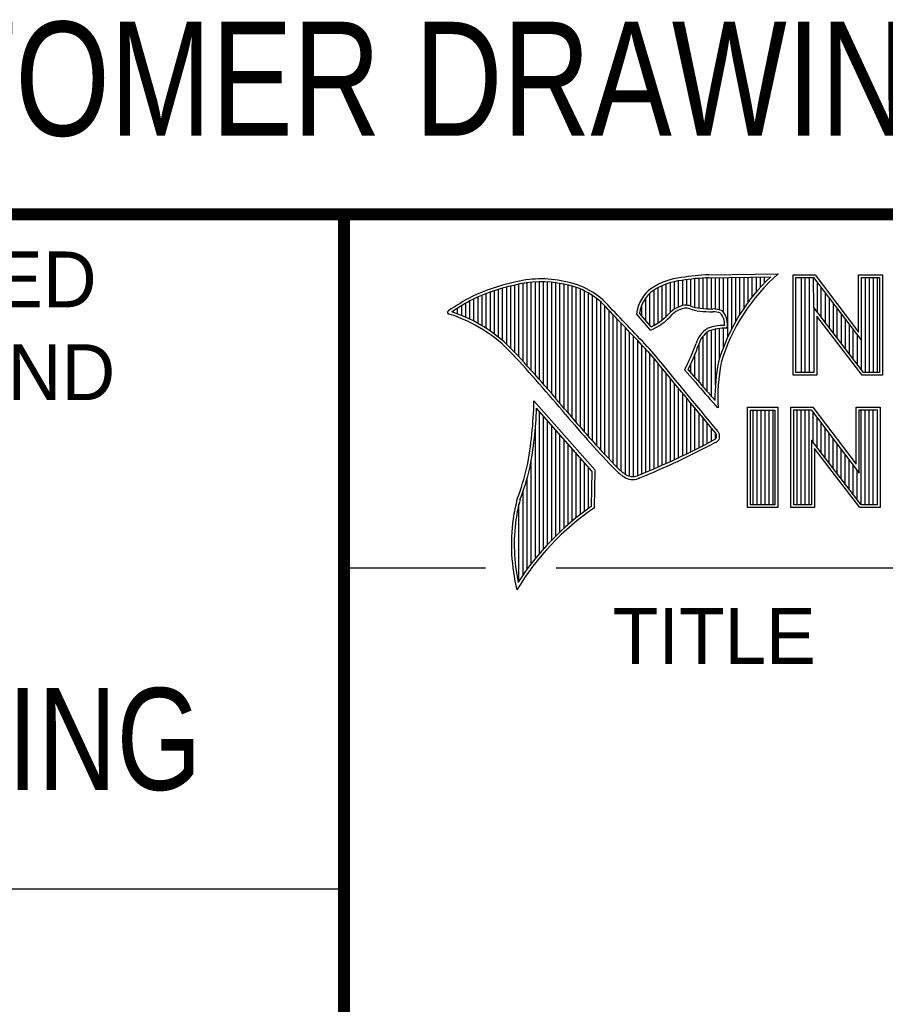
# Model space of a CAD drawing. Header units: inches. Extents: x 0 to 22, y 0 to 17.
# Tile 5 of 25: x 15.8 to 17.3, y 1.6 to 3.3. Entities that reach past the tile are written whole.
import ezdxf

# ---------------------------------------------------------------- set-up
doc = ezdxf.new("R2010")
doc.units = ezdxf.units.IN
doc.header["$LTSCALE"] = 1.21
doc.header["$MEASUREMENT"] = 0
doc.layers.get('0').update_dxf_attribs({"linetype": 'CONTINUOUS'})
doc.styles.get("Standard").update_dxf_attribs({"font": 'txt', "width": 0.8})
doc.styles.add('TEXTSTYLE_2', font='txt')

msp = doc.modelspace()

# ---------------------------------------------------------------- linework, layer by layer
at = {"color": 2, "linetype": 'CONTINUOUS'}
for p, q in [((16.3737, 2.9596), (21.5037, 2.9596)), ((16.3737, 2.9596), (16.3737, 1.2496)), ((16.375, 2.96), (21.5, 2.96)), ((16.9838, 2.8589), (17.0997, 2.8607)), ((17.1243, 2.8592), (17.1609, 2.8592)), ((17.1243, 2.6915), (17.1243, 2.8592)), ((17.1609, 2.8592), (17.2334, 2.7636)), ((17.2334, 2.8592), (17.2732, 2.8592)), ((17.2334, 2.7636), (17.2334, 2.8592)), ((17.2732, 2.8592), (17.2732, 2.6915)), ((16.6602, 2.7295), (16.6602, 2.8419)), ((16.667, 2.7221), (16.667, 2.8435)), ((16.6738, 2.7146), (16.6738, 2.8449)), ((16.6806, 2.707), (16.6806, 2.8459)), ((16.6875, 2.6995), (16.6875, 2.8467)), ((16.6943, 2.6918), (16.6943, 2.8472)), ((16.7011, 2.6841), (16.7011, 2.8474)), ((16.708, 2.6764), (16.708, 2.8474)), ((16.7148, 2.6685), (16.7148, 2.847)), ((16.7216, 2.6607), (16.7216, 2.8465)), ((16.7284, 2.6527), (16.7284, 2.8456)), ((16.7353, 2.6447), (16.7353, 2.8445)), ((16.7421, 2.6366), (16.7421, 2.8431)), ((16.7489, 2.6285), (16.7489, 2.8417)), ((16.9128, 2.7896), (16.9128, 2.8436)), ((16.9196, 2.7966), (16.9196, 2.8459)), ((16.9264, 2.8018), (16.9264, 2.8477)), ((16.9332, 2.8053), (16.9332, 2.849)), ((16.9401, 2.8077), (16.9401, 2.8499)), ((16.9469, 2.8082), (16.9469, 2.8509)), ((16.9537, 2.8069), (16.9537, 2.8518)), ((16.9606, 2.8048), (16.9606, 2.8525)), ((16.9674, 2.8034), (16.9674, 2.8531)), ((16.9742, 2.8027), (16.9742, 2.8536)), ((16.981, 2.8023), (16.981, 2.854)), ((16.9839, 2.8541), (17.087, 2.8557)), ((16.9879, 2.802), (16.9879, 2.8542)), ((16.9947, 2.8019), (16.9947, 2.8543)), ((17.0015, 2.8005), (17.0015, 2.8544)), ((17.0083, 2.7963), (17.0083, 2.8545)), ((17.0152, 2.755), (17.0152, 2.8546)), ((17.022, 2.7691), (17.022, 2.8547)), ((17.0288, 2.7817), (17.0288, 2.8548)), ((17.0357, 2.7931), (17.0357, 2.8549)), ((17.0425, 2.8035), (17.0425, 2.855)), ((17.0493, 2.8131), (17.0493, 2.8551)), ((17.0561, 2.822), (17.0561, 2.8552)), ((17.063, 2.8303), (17.063, 2.8553)), ((17.0698, 2.8381), (17.0698, 2.8554)), ((17.0766, 2.8454), (17.0766, 2.8555)), ((17.1291, 2.8543), (17.1585, 2.8543)), ((17.1291, 2.6963), (17.1291, 2.8543)), ((17.1381, 2.6963), (17.1381, 2.8543)), ((17.1447, 2.6963), (17.1447, 2.8543)), ((17.1514, 2.6963), (17.1514, 2.8543)), ((17.1589, 2.8042), (17.1581, 2.8543)), ((17.1585, 2.8543), (17.2383, 2.7492)), ((17.1648, 2.7965), (17.1648, 2.8461)), ((17.2383, 2.8543), (17.2684, 2.8543)), ((17.2383, 2.7492), (17.2383, 2.8543)), ((17.2449, 2.6963), (17.2449, 2.8543)), ((17.2515, 2.6963), (17.2515, 2.8543)), ((17.2582, 2.6963), (17.2582, 2.8543)), ((17.2649, 2.6963), (17.2649, 2.8543)), ((17.2684, 2.8543), (17.2684, 2.6963)), ((16.6055, 2.7738), (16.6055, 2.8249)), ((16.6124, 2.7696), (16.6124, 2.8276)), ((16.6192, 2.765), (16.6192, 2.8301)), ((16.626, 2.7601), (16.626, 2.8325)), ((16.6329, 2.7549), (16.6329, 2.8347)), ((16.6397, 2.7492), (16.6397, 2.8367)), ((16.6465, 2.7431), (16.6465, 2.8386)), ((16.6533, 2.7366), (16.6533, 2.8403)), ((16.7557, 2.6204), (16.7557, 2.84)), ((16.7626, 2.6125), (16.7626, 2.8378)), ((16.7694, 2.6046), (16.7694, 2.8352)), ((16.7762, 2.5968), (16.7762, 2.8321)), ((16.7831, 2.5891), (16.7831, 2.8284)), ((16.8855, 2.7749), (16.8855, 2.8281)), ((16.8923, 2.7747), (16.8923, 2.8335)), ((16.8991, 2.7788), (16.8991, 2.8375)), ((16.9059, 2.7837), (16.9059, 2.8408)), ((17.1714, 2.7879), (17.1714, 2.8373)), ((17.1781, 2.7792), (17.1781, 2.8285)), ((16.5782, 2.788), (16.5782, 2.8116)), ((16.5851, 2.7849), (16.5851, 2.8154)), ((16.5919, 2.7815), (16.5919, 2.819)), ((16.5987, 2.7778), (16.5987, 2.8221)), ((16.7899, 2.5815), (16.7899, 2.8242)), ((16.7967, 2.5739), (16.7967, 2.8193)), ((16.8035, 2.5665), (16.8035, 2.8136)), ((16.8718, 2.791), (16.8718, 2.8085)), ((16.8786, 2.783), (16.8786, 2.8206)), ((17.1848, 2.7705), (17.1848, 2.8197)), ((17.1915, 2.7618), (17.1915, 2.8109)), ((16.5578, 2.796), (16.5578, 2.7989)), ((16.5646, 2.7936), (16.5646, 2.8033)), ((16.5714, 2.7909), (16.5714, 2.8075)), ((16.8104, 2.5591), (16.8104, 2.807)), ((16.8172, 2.5519), (16.8172, 2.7996)), ((16.824, 2.5447), (16.824, 2.7924)), ((16.8864, 2.7664), (16.8632, 2.7937)), ((16.8877, 2.7723), (16.8682, 2.7952)), ((17.2418, 2.6963), (17.1589, 2.8042)), ((17.1589, 2.8042), (17.1589, 2.6963)), ((17.1981, 2.7531), (17.1981, 2.8021)), ((17.2048, 2.7445), (17.2048, 2.7933)), ((16.8308, 2.5375), (16.8308, 2.7853)), ((16.8377, 2.5314), (16.8377, 2.7781)), ((17.2395, 2.6915), (17.1637, 2.7899)), ((17.1637, 2.7899), (17.1637, 2.6915)), ((17.2115, 2.7358), (17.2115, 2.7845)), ((17.2182, 2.7271), (17.2182, 2.7757)), ((16.8445, 2.5262), (16.8445, 2.7709)), ((16.8513, 2.523), (16.8513, 2.7637)), ((16.981, 2.664), (16.981, 2.7634)), ((16.9879, 2.6563), (16.9879, 2.7665)), ((16.9947, 2.6748), (16.9947, 2.7683)), ((17.0015, 2.7195), (17.0015, 2.7694)), ((17.0083, 2.7388), (17.0083, 2.7698)), ((17.2248, 2.7184), (17.2248, 2.7669)), ((16.8581, 2.5224), (16.8581, 2.7565)), ((16.865, 2.5241), (16.865, 2.7493)), ((16.9674, 2.6802), (16.9674, 2.7444)), ((16.9742, 2.672), (16.9742, 2.7568)), ((17.2315, 2.7098), (17.2315, 2.7581)), ((17.2382, 2.7011), (17.2383, 2.7492)), ((16.8718, 2.527), (16.8718, 2.7421)), ((16.8786, 2.5298), (16.8786, 2.7348)), ((16.8855, 2.5327), (16.8855, 2.727)), ((16.9606, 2.6882), (16.9606, 2.7266)), ((16.8923, 2.5356), (16.8923, 2.7187)), ((16.8991, 2.5385), (16.8991, 2.7104)), ((16.9537, 2.696), (16.9537, 2.7109)), ((16.9059, 2.5415), (16.9059, 2.7022)), ((16.9128, 2.5446), (16.9128, 2.6939)), ((16.9616, 2.6797), (16.9434, 2.7005)), ((16.9653, 2.6828), (16.9492, 2.7013)), ((17.1589, 2.6963), (17.1291, 2.6963)), ((17.2684, 2.6963), (17.2418, 2.6963)), ((16.9196, 2.5477), (16.9196, 2.6856)), ((16.9264, 2.5508), (16.9264, 2.6774)), ((17.1637, 2.6915), (17.1243, 2.6915)), ((17.2732, 2.6915), (17.2395, 2.6915)), ((16.9332, 2.554), (16.9332, 2.6691)), ((16.9401, 2.5573), (16.9401, 2.6608)), ((16.7939, 2.533), (16.6919, 2.6489)), ((16.9469, 2.5606), (16.9469, 2.6526)), ((16.9537, 2.5639), (16.9537, 2.6443)), ((16.789, 2.5312), (16.6964, 2.6365)), ((16.7011, 2.3939), (16.7011, 2.6311)), ((16.9606, 2.5673), (16.9606, 2.6361)), ((16.9674, 2.5708), (16.9674, 2.6278)), ((16.999, 2.637), (16.9946, 2.6418)), ((17.0482, 2.6383), (17.0988, 2.6383)), ((17.0482, 2.4708), (17.0482, 2.6383)), ((17.0531, 2.6334), (17.0939, 2.6334)), ((17.0531, 2.4756), (17.0531, 2.6334)), ((17.0577, 2.4756), (17.0577, 2.6334)), ((17.0644, 2.4756), (17.0644, 2.6334)), ((17.071, 2.4756), (17.071, 2.6334)), ((17.0777, 2.4756), (17.0777, 2.6334)), ((17.0844, 2.4756), (17.0844, 2.6334)), ((17.0911, 2.4756), (17.0911, 2.6334)), ((17.0939, 2.6334), (17.0939, 2.4756)), ((17.0988, 2.6383), (17.0988, 2.4708)), ((17.1205, 2.6385), (17.1571, 2.6385)), ((17.1205, 2.4708), (17.1205, 2.6385)), ((17.1253, 2.6336), (17.1547, 2.6336)), ((17.1253, 2.4756), (17.1253, 2.6336)), ((17.1311, 2.4756), (17.1311, 2.6336)), ((17.1378, 2.4756), (17.1378, 2.6336)), ((17.1445, 2.4756), (17.1445, 2.6336)), ((17.1511, 2.4756), (17.1511, 2.6336)), ((17.1547, 2.6336), (17.2345, 2.5284)), ((17.1571, 2.6385), (17.2296, 2.5429)), ((17.1578, 2.5799), (17.1578, 2.6295)), ((17.2296, 2.6385), (17.2694, 2.6385)), ((17.2296, 2.5429), (17.2296, 2.6385)), ((17.2345, 2.6336), (17.2646, 2.6336)), ((17.2345, 2.5284), (17.2345, 2.6336)), ((17.2379, 2.4756), (17.2379, 2.6336)), ((17.2446, 2.4756), (17.2446, 2.6336)), ((17.2513, 2.4756), (17.2513, 2.6336)), ((17.2579, 2.4756), (17.2579, 2.6336)), ((17.2646, 2.6336), (17.2646, 2.4756)), ((17.2694, 2.6385), (17.2694, 2.4708)), ((16.708, 2.4018), (16.708, 2.6233)), ((16.7148, 2.4093), (16.7148, 2.6156)), ((16.9742, 2.5743), (16.9742, 2.6195)), ((16.981, 2.5778), (16.981, 2.6113)), ((17.1645, 2.5712), (17.1645, 2.6207)), ((17.1712, 2.5625), (17.1712, 2.6119)), ((16.6943, 2.3857), (16.6943, 2.603)), ((16.7216, 2.4165), (16.7216, 2.6078)), ((16.7284, 2.4233), (16.7284, 2.6001)), ((16.9879, 2.5814), (16.9879, 2.603)), ((16.9947, 2.5853), (16.9947, 2.5948)), ((17.1778, 2.5539), (17.1778, 2.6031)), ((16.7353, 2.4299), (16.7353, 2.5923)), ((16.7421, 2.4363), (16.7421, 2.5846)), ((17.238, 2.4756), (17.1551, 2.5834)), ((17.1551, 2.5834), (17.1551, 2.4756)), ((17.1845, 2.5452), (17.1845, 2.5943)), ((17.1912, 2.5365), (17.1912, 2.5855)), ((16.7489, 2.4424), (16.7489, 2.5768)), ((16.7557, 2.4482), (16.7557, 2.569)), ((17.2356, 2.4708), (17.1599, 2.5692)), ((17.1599, 2.5692), (17.1599, 2.4708)), ((17.1979, 2.5278), (17.1979, 2.5767)), ((17.2045, 2.5192), (17.2045, 2.5679)), ((16.6875, 2.377), (16.6875, 2.5502)), ((16.7626, 2.4538), (16.7626, 2.5613)), ((16.7694, 2.4592), (16.7694, 2.5535)), ((16.7762, 2.4644), (16.7762, 2.5458)), ((17.2112, 2.5105), (17.2112, 2.5591)), ((17.2179, 2.5018), (17.2179, 2.5503)), ((16.7831, 2.4694), (16.7831, 2.538)), ((16.788, 2.4729), (16.789, 2.5312)), ((16.7927, 2.4704), (16.7939, 2.533)), ((17.2246, 2.4931), (17.2246, 2.5415)), ((17.2312, 2.4844), (17.2312, 2.5327)), ((16.6806, 2.368), (16.6806, 2.52)), ((16.6738, 2.3584), (16.6738, 2.4982)), ((16.667, 2.3482), (16.667, 2.477)), ((17.0988, 2.4708), (17.0482, 2.4708)), ((17.0939, 2.4756), (17.0531, 2.4756)), ((17.1599, 2.4708), (17.1205, 2.4708)), ((17.1551, 2.4756), (17.1253, 2.4756)), ((17.2694, 2.4708), (17.2356, 2.4708)), ((17.2646, 2.4756), (17.238, 2.4756)), ((16.375, 2.37), (16.6109, 2.37)), ((16.7288, 2.37), (21.5, 2.37)), ((13.61, 1.835), (16.375, 1.835))]:
    msp.add_line(p, q, dxfattribs=at)
at = {"color": 7, "linetype": 'CONTINUOUS', "const_width": 0.02}
for points in [[(13.6, 2.9595), (21.5, 2.96)], [(16.375, 2.96), (16.375, 0.5)]]:
    msp.add_lwpolyline(points, dxfattribs=at)
at = {"color": 2, "linetype": 'CONTINUOUS'}
for centre, radius, start, end in [((17.0005, 2.4511), 0.4082, 92.3475, 98.8367), ((17.308, 2.6221), 0.3168, 131.1193, 163.4132), ((16.7315, 2.5144), 0.3399, 102.6162, 114.8514), ((16.7315, 2.5144), 0.3351, 102.5989, 114.8296), ((16.7034, 2.6747), 0.1775, 77.2819, 105.0682), ((16.7034, 2.6747), 0.1727, 77.2314, 105.1003), ((16.7222, 2.7226), 0.1221, 40.1653, 80.8429), ((16.7222, 2.7226), 0.1269, 40.2333, 80.7735), ((16.9502, 2.7423), 0.1128, 96.3009, 123.1685), ((16.9502, 2.7423), 0.108, 96.2443, 123.1259), ((17.0005, 2.4511), 0.4034, 92.3569, 98.8525), ((17.308, 2.6221), 0.3216, 133.4014, 163.4571), ((16.923, 2.7875), 0.0602, 125.032, 174.0466), ((16.923, 2.7875), 0.0554, 125.1142, 171.9572), ((16.7759, 2.4698), 0.3996, 117.9347, 124.5691), ((16.7759, 2.4698), 0.3948, 117.954, 124.0374), ((16.5507, 2.7963), 0.00298, 121.3543, 265.8048), ((16.4773, 2.5601), 0.2445, 43.1672, 72.5708), ((16.4772, 2.5601), 0.2493, 43.1664, 71.8497), ((9.1994, -4.4938), 10.5463, 43.2461, 43.76704), ((9.199, -4.4944), 10.5518, 43.24607, 43.76701), ((16.8429, 2.8642), 0.107, 293.9928, 318.4439), ((16.8429, 2.8642), 0.1022, 295.9966, 318.5916), ((16.9517, 2.7612), 0.0478, 112.9196, 132.2699), ((16.9517, 2.7612), 0.043, 112.6662, 131.9321), ((16.9455, 2.7813), 0.0269, 72.6128, 117.3853), ((16.9455, 2.7813), 0.0221, 72.9381, 117.8635), ((16.977, 2.8697), 0.0718, 249.5515, 263.1636), ((16.977, 2.8697), 0.067, 249.4455, 263.1373), ((16.9944, 3.0501), 0.253, 264.1107, 269.1006), ((16.9944, 3.0501), 0.2482, 264.1189, 269.068), ((16.9917, 2.7681), 0.0339, 64.4685, 92.2537), ((16.9917, 2.7681), 0.0291, 66.3231, 92.5053), ((16.9825, 2.7769), 0.0275, 355.2987, 40.4494), ((16.9825, 2.7769), 0.0323, 347.1178, 42.4037), ((17.0047, 2.732), 0.0441, 122.6948, 163.4996), ((17.0047, 2.732), 0.0393, 123.3496, 163.7165), ((17.0094, 2.698), 0.0767, 89.6565, 111.8738), ((17.0094, 2.698), 0.0719, 86.3769, 111.5054), ((16.5488, 2.8964), 0.4406, 333.6063, 339.8409), ((16.5488, 2.8963), 0.4454, 334.022, 339.8635), ((14.6645, 0.8858), 2.7122, 39.9143, 42.7655), ((14.6639, 0.8852), 2.7178, 39.9159, 42.7668), ((117.205, 85.4976), 130.0576, 219.522219, 219.6006), ((117.1292, 85.4341), 129.954, 219.521832, 219.600442), ((17.3248, 2.6518), 0.3309, 169.2392, 180.3763), ((17.3248, 2.6518), 0.3261, 169.2807, 182.6075), ((17.5234, 3.1364), 0.724, 219.1087, 223.0885), ((17.5234, 3.1364), 0.7192, 219.1032, 222.5932), ((16.0461, 2.6599), 0.6459, 349.0852, 359.0204), ((16.0461, 2.6599), 0.6507, 349.0758, 357.94), ((18.1343, 3.7937), 1.8102, 220.042, 224.0069), ((18.1342, 3.7937), 1.815, 220.0434, 224.0127), ((16.9709, 2.5786), 0.0336, 24.6866, 34.3242), ((16.3916, 3.7016), 1.269, 291.9871, 298.2491), ((16.3917, 3.7016), 1.2737, 291.9984, 298.2504), ((16.98, 2.6057), 0.0252, 299.2501, 311.2614), ((16.98, 2.6057), 0.03, 299.1847, 314.8198), ((16.9709, 2.5786), 0.0288, 26.3697, 33.9), ((16.9687, 2.5899), 0.028, 353.6797, 3.043), ((16.9687, 2.5899), 0.0328, 350.4758, 4.7759), ((16.2632, 2.6388), 0.4292, 339.0712, 346.3669), ((16.2632, 2.6388), 0.434, 339.1085, 346.381), ((16.9079, 2.6176), 0.116, 227.0911, 236.9191), ((16.9079, 2.6176), 0.1112, 227.1627, 236.7917), ((16.8565, 2.5437), 0.0261, 242.8484, 298.0511), ((16.8565, 2.5437), 0.0213, 243.4913, 298.7009), ((17.0658, 2.3848), 0.4141, 165.9359, 170.6858), ((17.0658, 2.3848), 0.4093, 165.9761, 170.6762), ((17.0508, 2.0969), 0.454, 124.6428, 148.5563), ((17.0508, 2.0969), 0.4588, 124.9509, 147.098), ((16.9723, 2.4095), 0.318, 172.3562, 193.7958), ((16.9723, 2.4095), 0.3132, 172.3688, 191.6866)]:
    msp.add_arc(centre, radius, start, end, dxfattribs=at)

# ---------------------------------------------------------------- texts
at = {"color": 7, "linetype": 'CONTINUOUS', "attachment_point": 2, "line_spacing_factor": 0.9}
for s, insert, char_height, width in [('CUSTOMER DRAWING', (16.3742, 3.2811), 0.19, 2.432), ('DO NOT SCALE DRAWING', (14.9953, 2.1698), 0.17, 2.72)]:
    msp.add_mtext(s, dxfattribs=dict(at, insert=insert, char_height=char_height, width=width))
at = {"color": 2, "linetype": 'CONTINUOUS', "char_height": 0.093, "line_spacing_factor": 0.9, "style": 'TEXTSTYLE_2'}
for s, insert, width, attachment_point in [('UNLESS OTHERWISE SPECIFIED', (14.9742, 2.8979), 2.418, 2), ('DIMENSIONS ARE IN INCHES AND', (14.9742, 2.7431), 2.604, 2), ('TITLE', (16.8235, 2.303), 0.465, 1)]:
    msp.add_mtext(s, dxfattribs=dict(at, insert=insert, width=width, attachment_point=attachment_point))

doc.saveas('drawing.dxf')
